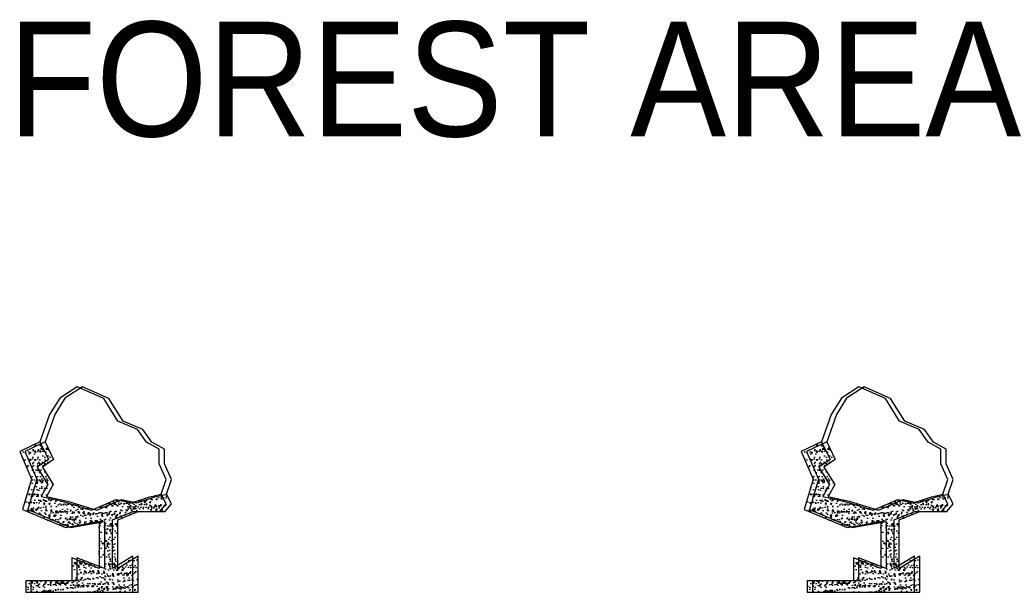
# Model space of a CAD drawing. Header units: inches. Extents: x -1841658761 to 3039153, y 1727 to 2165588347.
# Tile 20 of 41: x 10768 to 10808, y 4514 to 4538. Entities that reach past the tile are written whole.
import ezdxf

# ---------------------------------------------------------------- set-up
doc = ezdxf.new("R2010")
doc.units = ezdxf.units.IN
doc.header["$MEASUREMENT"] = 0
pattern_1 = [(50, (9823.6683, 4349.04415), (0.5715667, -0.0500056), [0.05976563, -0.65742187]), (355, (9823.6683, 4349.04415), (-0.11056747, 0.5994031), [0.0478125, -0.5259375]), (100.451444, (9823.7159, 4349.04), (0.46099924, 0.5493975), [0.05079297, -0.55872262]), (46.1842, (9823.6683, 4349.2035), (0.85045794, -0.1318982), [0.0896484, -0.9861328]), (96.63564, (9823.73915, 4349.1925), (0.74480874, 0.77625076), [0.0761895, -0.8380844]), (351.18416, (9823.6683, 4349.2035), (0.7448087, 0.77625076), [0.07171875, -0.78890625]), (21, (9823.74797, 4349.1637), (0.4756603, -0.32083693), [0.05976563, -0.65742187]), (326, (9823.74797, 4349.1637), (0.1938919, 0.57785394), [0.0478125, -0.5259375]), (71.451445, (9823.7876, 4349.13694), (0.6695522, 0.257017), [0.05079296, -0.55872262]), (37.5, (9823.66828, 4349.04415), (0.009689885, 0.26527479), [0, -0.5195625, 0, -0.53390625, 0, -0.52792969]), (7.5, (9823.66828, 4349.04415), (0.20963354, 0.31429683), [0, -0.30440625, 0, -0.507609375, 0, -0.20121094]), (327.5, (9823.49058, 4349.04415), (0.425389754, -0.017973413), [0, -0.19921875, 0, -0.6215625, 0, -0.82476562]), (317.5, (9823.4109, 4349.04415), (0.46472648, 0.07977116), [0, -0.25898437, 0, -0.41278125, 0, -0.58570312])]
pattern_2 = [(50, (9855.52157, 4349.04415), (0.5715667, -0.0500056), [0.05976563, -0.65742187]), (355, (9855.52157, 4349.04415), (-0.11056747, 0.5994031), [0.0478125, -0.5259375]), (100.451444, (9855.5692, 4349.04), (0.46099924, 0.5493975), [0.05079297, -0.55872262]), (46.1842, (9855.5216, 4349.2035), (0.85045794, -0.1318982), [0.0896484, -0.9861328]), (96.63564, (9855.5924, 4349.1925), (0.74480874, 0.77625076), [0.0761895, -0.8380844]), (351.18416, (9855.5216, 4349.2035), (0.7448087, 0.77625076), [0.07171875, -0.78890625]), (21, (9855.60126, 4349.1637), (0.4756603, -0.32083693), [0.05976563, -0.65742187]), (326, (9855.60126, 4349.1637), (0.1938919, 0.57785394), [0.0478125, -0.5259375]), (71.451445, (9855.6409, 4349.13694), (0.6695522, 0.257017), [0.05079296, -0.55872262]), (37.5, (9855.52157, 4349.04415), (0.009689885, 0.26527479), [0, -0.5195625, 0, -0.53390625, 0, -0.52792969]), (7.5, (9855.52157, 4349.04415), (0.20963354, 0.31429683), [0, -0.30440625, 0, -0.507609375, 0, -0.20121094]), (327.5, (9855.34387, 4349.04415), (0.425389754, -0.017973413), [0, -0.19921875, 0, -0.6215625, 0, -0.82476562]), (317.5, (9855.26418, 4349.04415), (0.46472648, 0.07977116), [0, -0.25898437, 0, -0.41278125, 0, -0.58570312])]

msp = doc.modelspace()

# ---------------------------------------------------------------- hatches: boundary and pattern name
at = {"ltscale": 0.02}
h = msp.add_hatch(dxfattribs=at)
h.set_pattern_fill('AR-CONC', color=256, scale=0.079687)
h.set_pattern_definition([(50, (9823.4558, 4349.04415), (0.5715667, -0.0500056), [0.05976563, -0.65742187]), (355, (9823.4558, 4349.04415), (-0.11056747, 0.5994031), [0.0478125, -0.5259375]), (100.451444, (9823.5034, 4349.04), (0.46099924, 0.5493975), [0.05079297, -0.55872262]), (46.1842, (9823.4558, 4349.2035), (0.85045794, -0.1318982), [0.0896484, -0.9861328]), (96.63564, (9823.52665, 4349.1925), (0.74480874, 0.77625076), [0.0761895, -0.8380844]), (351.18416, (9823.4558, 4349.2035), (0.7448087, 0.77625076), [0.07171875, -0.78890625]), (21, (9823.53547, 4349.1637), (0.4756603, -0.32083693), [0.05976563, -0.65742187]), (326, (9823.53547, 4349.1637), (0.1938919, 0.57785394), [0.0478125, -0.5259375]), (71.451445, (9823.5751, 4349.13694), (0.6695522, 0.257017), [0.05079296, -0.55872262]), (37.5, (9823.45578, 4349.04415), (0.009689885, 0.26527479), [0, -0.5195625, 0, -0.53390625, 0, -0.52792969]), (7.5, (9823.45578, 4349.04415), (0.20963354, 0.31429683), [0, -0.30440625, 0, -0.507609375, 0, -0.20121094]), (327.5, (9823.27808, 4349.04415), (0.425389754, -0.017973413), [0, -0.19921875, 0, -0.6215625, 0, -0.82476562]), (317.5, (9823.1984, 4349.04415), (0.46472648, 0.07977116), [0, -0.25898437, 0, -0.41278125, 0, -0.58570312])])
h.paths.add_polyline_path([(10769.00112, 4518.10493), (10769.27202, 4518.59238), (10768.82955, 4519.3055), (10769.29007, 4519.61241), (10768.94668, 4520.32637), (10768.11924, 4519.93576), (10768.60191, 4518.80991), (10768.23417, 4517.56918), (10769.98096, 4516.83393), (10771.35846, 4517.08152), (10771.35846, 4515.16952), (10770.23976, 4515.60243), (10770.23976, 4514.66447), (10768.36321, 4514.66447), (10768.36321, 4514.19549), (10772.72978, 4514.19549), (10772.72978, 4515.67458), (10771.89978, 4515.16952), (10771.89978, 4517.15367), (10772.73872, 4517.49237), (10773.83024, 4517.49237), (10774.08971, 4517.8007), (10773.89016, 4518.19967), (10773.41826, 4518.08702), (10772.67386, 4517.84199), (10772.05654, 4517.9872), (10771.04888, 4517.54252), (10769.84992, 4517.91537)])
h = msp.add_hatch(dxfattribs=at)
h.set_pattern_fill('AR-CONC', color=256, scale=0.079687)
h.set_pattern_definition(pattern_1)
h.paths.add_polyline_path([(10769.21362, 4518.10493), (10769.48452, 4518.59238), (10769.04205, 4519.3055), (10769.50257, 4519.61241), (10769.15918, 4520.32637), (10768.33174, 4519.93576), (10768.81441, 4518.80991), (10768.44667, 4517.56918), (10770.19346, 4516.83393), (10771.57096, 4517.08152), (10771.57096, 4515.16952), (10770.45226, 4515.60243), (10770.45226, 4514.66447), (10768.57571, 4514.66447), (10768.57571, 4514.19549), (10772.94228, 4514.19549), (10772.94228, 4515.67458), (10772.11228, 4515.16952), (10772.11228, 4517.15367), (10772.95122, 4517.49237), (10774.04274, 4517.49237), (10774.30221, 4517.8007), (10774.10266, 4518.19967), (10773.63076, 4518.08702), (10772.88636, 4517.84199), (10772.26904, 4517.9872), (10771.26138, 4517.54252), (10770.06242, 4517.91537)])
h = msp.add_hatch(dxfattribs=at)
h.set_pattern_fill('AR-CONC', color=256, scale=0.079687)
h.set_pattern_definition(pattern_1)
h.paths.add_polyline_path([(10769.21362, 4518.10493), (10769.48452, 4518.59238), (10769.04205, 4519.3055), (10769.50257, 4519.61241), (10769.15918, 4520.32637), (10768.33174, 4519.93576), (10768.81441, 4518.80991), (10768.44667, 4517.56918), (10770.19346, 4516.83393), (10771.57096, 4517.08152), (10771.57096, 4515.16952), (10770.45226, 4515.60243), (10770.45226, 4514.66447), (10768.57571, 4514.66447), (10768.57571, 4514.19549), (10772.94228, 4514.19549), (10772.94228, 4515.67458), (10772.11228, 4515.16952), (10772.11228, 4517.15367), (10772.95122, 4517.49237), (10774.04274, 4517.49237), (10774.30221, 4517.8007), (10774.10266, 4518.19967), (10773.63076, 4518.08702), (10772.88636, 4517.84199), (10772.26904, 4517.9872), (10771.26138, 4517.54252), (10770.06242, 4517.91537)])
h = msp.add_hatch(dxfattribs=at)
h.set_pattern_fill('AR-CONC', color=256, scale=0.079687)
h.set_pattern_definition([(50, (9855.30907, 4349.04415), (0.5715667, -0.0500056), [0.05976563, -0.65742187]), (355, (9855.30907, 4349.04415), (-0.11056747, 0.5994031), [0.0478125, -0.5259375]), (100.451444, (9855.3567, 4349.04), (0.46099924, 0.5493975), [0.05079297, -0.55872262]), (46.1842, (9855.3091, 4349.2035), (0.85045794, -0.1318982), [0.0896484, -0.9861328]), (96.63564, (9855.3799, 4349.1925), (0.74480874, 0.77625076), [0.0761895, -0.8380844]), (351.18416, (9855.3091, 4349.2035), (0.7448087, 0.77625076), [0.07171875, -0.78890625]), (21, (9855.38876, 4349.1637), (0.4756603, -0.32083693), [0.05976563, -0.65742187]), (326, (9855.38876, 4349.1637), (0.1938919, 0.57785394), [0.0478125, -0.5259375]), (71.451445, (9855.4284, 4349.13694), (0.6695522, 0.257017), [0.05079296, -0.55872262]), (37.5, (9855.30907, 4349.04415), (0.009689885, 0.26527479), [0, -0.5195625, 0, -0.53390625, 0, -0.52792969]), (7.5, (9855.30907, 4349.04415), (0.20963354, 0.31429683), [0, -0.30440625, 0, -0.507609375, 0, -0.20121094]), (327.5, (9855.13137, 4349.04415), (0.425389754, -0.017973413), [0, -0.19921875, 0, -0.6215625, 0, -0.82476562]), (317.5, (9855.05168, 4349.04415), (0.46472648, 0.07977116), [0, -0.25898437, 0, -0.41278125, 0, -0.58570312])])
h.paths.add_polyline_path([(10800.85441, 4518.10493), (10801.12531, 4518.59238), (10800.68284, 4519.3055), (10801.14336, 4519.61241), (10800.79997, 4520.32637), (10799.97252, 4519.93576), (10800.4552, 4518.80991), (10800.08746, 4517.56918), (10801.83425, 4516.83393), (10803.21175, 4517.08152), (10803.21175, 4515.16952), (10802.09305, 4515.60243), (10802.09305, 4514.66447), (10800.2165, 4514.66447), (10800.2165, 4514.19549), (10804.58307, 4514.19549), (10804.58307, 4515.67458), (10803.75307, 4515.16952), (10803.75307, 4517.15367), (10804.59201, 4517.49237), (10805.68353, 4517.49237), (10805.943, 4517.8007), (10805.74345, 4518.19967), (10805.27155, 4518.08702), (10804.52715, 4517.84199), (10803.90983, 4517.9872), (10802.90217, 4517.54252), (10801.7032, 4517.91537)])
h = msp.add_hatch(dxfattribs=at)
h.set_pattern_fill('AR-CONC', color=256, scale=0.079687)
h.set_pattern_definition(pattern_2)
h.paths.add_polyline_path([(10801.06691, 4518.10493), (10801.33781, 4518.59238), (10800.89534, 4519.3055), (10801.35586, 4519.61241), (10801.01247, 4520.32637), (10800.18502, 4519.93576), (10800.6677, 4518.80991), (10800.29996, 4517.56918), (10802.04675, 4516.83393), (10803.42425, 4517.08152), (10803.42425, 4515.16952), (10802.30555, 4515.60243), (10802.30555, 4514.66447), (10800.429, 4514.66447), (10800.429, 4514.19549), (10804.79557, 4514.19549), (10804.79557, 4515.67458), (10803.96557, 4515.16952), (10803.96557, 4517.15367), (10804.80451, 4517.49237), (10805.89603, 4517.49237), (10806.1555, 4517.8007), (10805.95595, 4518.19967), (10805.48405, 4518.08702), (10804.73965, 4517.84199), (10804.12233, 4517.9872), (10803.11467, 4517.54252), (10801.9157, 4517.91537)])
h = msp.add_hatch(dxfattribs=at)
h.set_pattern_fill('AR-CONC', color=256, scale=0.079687)
h.set_pattern_definition(pattern_2)
h.paths.add_polyline_path([(10801.06691, 4518.10493), (10801.33781, 4518.59238), (10800.89534, 4519.3055), (10801.35586, 4519.61241), (10801.01247, 4520.32637), (10800.18502, 4519.93576), (10800.6677, 4518.80991), (10800.29996, 4517.56918), (10802.04675, 4516.83393), (10803.42425, 4517.08152), (10803.42425, 4515.16952), (10802.30555, 4515.60243), (10802.30555, 4514.66447), (10800.429, 4514.66447), (10800.429, 4514.19549), (10804.79557, 4514.19549), (10804.79557, 4515.67458), (10803.96557, 4515.16952), (10803.96557, 4517.15367), (10804.80451, 4517.49237), (10805.89603, 4517.49237), (10806.1555, 4517.8007), (10805.95595, 4518.19967), (10805.48405, 4518.08702), (10804.73965, 4517.84199), (10804.12233, 4517.9872), (10803.11467, 4517.54252), (10801.9157, 4517.91537)])

# ---------------------------------------------------------------- linework, layer by layer
for p, q in [((10770.46364, 4522.57807), (10769.75113, 4522.11853)), ((10770.67614, 4522.57807), (10769.96363, 4522.11853)), ((10770.67614, 4522.57807), (10769.96363, 4522.11853)), ((10771.5439, 4522.09556), (10770.46364, 4522.57807)), ((10771.7564, 4522.09556), (10770.67614, 4522.57807)), ((10771.7564, 4522.09556), (10770.67614, 4522.57807)), ((10802.31693, 4522.57807), (10801.60442, 4522.11853)), ((10802.52943, 4522.57807), (10801.81692, 4522.11853)), ((10802.52943, 4522.57807), (10801.81692, 4522.11853)), ((10803.39719, 4522.09556), (10802.31693, 4522.57807)), ((10803.60969, 4522.09556), (10802.52943, 4522.57807)), ((10803.60969, 4522.09556), (10802.52943, 4522.57807)), ((10769.75113, 4522.11853), (10769.33741, 4521.45222)), ((10769.96363, 4522.11853), (10769.54991, 4521.45222)), ((10769.96363, 4522.11853), (10769.54991, 4521.45222)), ((10772.1185, 4521.17649), (10771.5439, 4522.09556)), ((10772.331, 4521.17649), (10771.7564, 4522.09556)), ((10772.331, 4521.17649), (10771.7564, 4522.09556)), ((10801.60442, 4522.11853), (10801.1907, 4521.45222)), ((10801.81692, 4522.11853), (10801.4032, 4521.45222)), ((10801.81692, 4522.11853), (10801.4032, 4521.45222)), ((10803.97179, 4521.17649), (10803.39719, 4522.09556)), ((10804.18429, 4521.17649), (10803.60969, 4522.09556)), ((10804.18429, 4521.17649), (10803.60969, 4522.09556)), ((10769.33741, 4521.45222), (10768.94668, 4520.32637)), ((10769.54991, 4521.45222), (10769.15918, 4520.32637)), ((10769.54991, 4521.45222), (10769.15918, 4520.32637)), ((10801.1907, 4521.45222), (10800.79997, 4520.32637)), ((10801.4032, 4521.45222), (10801.01247, 4520.32637)), ((10801.4032, 4521.45222), (10801.01247, 4520.32637)), ((10772.92296, 4520.83185), (10772.1185, 4521.17649)), ((10773.13546, 4520.83185), (10772.331, 4521.17649)), ((10773.13546, 4520.83185), (10772.331, 4521.17649)), ((10804.77624, 4520.83185), (10803.97179, 4521.17649)), ((10804.98874, 4520.83185), (10804.18429, 4521.17649)), ((10804.98874, 4520.83185), (10804.18429, 4521.17649)), ((10773.2916, 4520.31427), (10772.92296, 4520.83185)), ((10773.5041, 4520.31427), (10773.13546, 4520.83185)), ((10773.5041, 4520.31427), (10773.13546, 4520.83185)), ((10805.14489, 4520.31427), (10804.77624, 4520.83185)), ((10805.35739, 4520.31427), (10804.98874, 4520.83185)), ((10805.35739, 4520.31427), (10804.98874, 4520.83185)), ((10768.94668, 4520.32637), (10768.11924, 4519.93576)), ((10769.15918, 4520.32637), (10768.33174, 4519.93576)), ((10769.15918, 4520.32637), (10768.33174, 4519.93576)), ((10768.94668, 4520.32637), (10769.29007, 4519.61241)), ((10769.15918, 4520.32637), (10769.50257, 4519.61241)), ((10769.15918, 4520.32637), (10769.50257, 4519.61241)), ((10773.8063, 4520.02701), (10773.2916, 4520.31427)), ((10774.0188, 4520.02701), (10773.5041, 4520.31427)), ((10774.0188, 4520.02701), (10773.5041, 4520.31427)), ((10800.79997, 4520.32637), (10799.97252, 4519.93576)), ((10801.01247, 4520.32637), (10800.18502, 4519.93576)), ((10801.01247, 4520.32637), (10800.18502, 4519.93576)), ((10800.79997, 4520.32637), (10801.14336, 4519.61241)), ((10801.01247, 4520.32637), (10801.35586, 4519.61241)), ((10801.01247, 4520.32637), (10801.35586, 4519.61241)), ((10805.65959, 4520.02701), (10805.14489, 4520.31427)), ((10805.87209, 4520.02701), (10805.35739, 4520.31427)), ((10805.87209, 4520.02701), (10805.35739, 4520.31427)), ((10768.11924, 4519.93576), (10768.60191, 4518.80991)), ((10768.33174, 4519.93576), (10768.81441, 4518.80991)), ((10768.33174, 4519.93576), (10768.81441, 4518.80991)), ((10773.8063, 4519.43289), (10773.8063, 4520.02701)), ((10774.0188, 4519.43289), (10774.0188, 4520.02701)), ((10774.0188, 4519.43289), (10774.0188, 4520.02701)), ((10799.97252, 4519.93576), (10800.4552, 4518.80991)), ((10800.18502, 4519.93576), (10800.6677, 4518.80991)), ((10800.18502, 4519.93576), (10800.6677, 4518.80991)), ((10805.65959, 4519.43289), (10805.65959, 4520.02701)), ((10805.87209, 4519.43289), (10805.87209, 4520.02701)), ((10805.87209, 4519.43289), (10805.87209, 4520.02701)), ((10769.29007, 4519.61241), (10768.82955, 4519.3055)), ((10769.50257, 4519.61241), (10769.04205, 4519.3055)), ((10769.50257, 4519.61241), (10769.04205, 4519.3055)), ((10774.08971, 4518.79812), (10773.8063, 4519.43289)), ((10774.30221, 4518.79812), (10774.0188, 4519.43289)), ((10774.30221, 4518.79812), (10774.0188, 4519.43289)), ((10801.14336, 4519.61241), (10800.68284, 4519.3055)), ((10801.35586, 4519.61241), (10800.89534, 4519.3055)), ((10801.35586, 4519.61241), (10800.89534, 4519.3055)), ((10805.943, 4518.79812), (10805.65959, 4519.43289)), ((10806.1555, 4518.79812), (10805.87209, 4519.43289)), ((10806.1555, 4518.79812), (10805.87209, 4519.43289)), ((10768.82955, 4519.3055), (10769.27202, 4518.59238)), ((10769.04205, 4519.3055), (10769.48452, 4518.59238)), ((10769.04205, 4519.3055), (10769.48452, 4518.59238)), ((10800.68284, 4519.3055), (10801.12531, 4518.59238)), ((10800.89534, 4519.3055), (10801.33781, 4518.59238)), ((10800.89534, 4519.3055), (10801.33781, 4518.59238)), ((10768.60191, 4518.80991), (10768.23417, 4517.56918)), ((10768.81441, 4518.80991), (10768.44667, 4517.56918)), ((10768.81441, 4518.80991), (10768.44667, 4517.56918)), ((10769.27202, 4518.59238), (10769.00112, 4518.10493)), ((10769.48452, 4518.59238), (10769.21362, 4518.10493)), ((10769.48452, 4518.59238), (10769.21362, 4518.10493)), ((10773.89016, 4518.19967), (10774.08971, 4518.79812)), ((10774.10266, 4518.19967), (10774.30221, 4518.79812)), ((10774.10266, 4518.19967), (10774.30221, 4518.79812)), ((10800.4552, 4518.80991), (10800.08746, 4517.56918)), ((10800.6677, 4518.80991), (10800.29996, 4517.56918)), ((10800.6677, 4518.80991), (10800.29996, 4517.56918)), ((10801.12531, 4518.59238), (10800.85441, 4518.10493)), ((10801.33781, 4518.59238), (10801.06691, 4518.10493)), ((10801.33781, 4518.59238), (10801.06691, 4518.10493)), ((10805.74345, 4518.19967), (10805.943, 4518.79812)), ((10805.95595, 4518.19967), (10806.1555, 4518.79812)), ((10805.95595, 4518.19967), (10806.1555, 4518.79812)), ((10773.41826, 4518.08702), (10773.89016, 4518.19967)), ((10773.63076, 4518.08702), (10774.10266, 4518.19967)), ((10773.63076, 4518.08702), (10774.10266, 4518.19967)), ((10774.08971, 4517.8007), (10773.89016, 4518.19967)), ((10774.30221, 4517.8007), (10774.10266, 4518.19967)), ((10774.30221, 4517.8007), (10774.10266, 4518.19967)), ((10805.27155, 4518.08702), (10805.74345, 4518.19967)), ((10805.48405, 4518.08702), (10805.95595, 4518.19967)), ((10805.48405, 4518.08702), (10805.95595, 4518.19967)), ((10805.943, 4517.8007), (10805.74345, 4518.19967)), ((10806.1555, 4517.8007), (10805.95595, 4518.19967)), ((10806.1555, 4517.8007), (10805.95595, 4518.19967)), ((10769.00112, 4518.10493), (10769.84992, 4517.91537)), ((10769.21362, 4518.10493), (10770.06242, 4517.91537)), ((10769.21362, 4518.10493), (10770.06242, 4517.91537)), ((10769.84992, 4517.91537), (10771.04888, 4517.54252)), ((10770.06242, 4517.91537), (10771.26138, 4517.54252)), ((10770.06242, 4517.91537), (10771.26138, 4517.54252)), ((10771.04888, 4517.54252), (10772.05654, 4517.9872)), ((10771.26138, 4517.54252), (10772.26904, 4517.9872)), ((10771.26138, 4517.54252), (10772.26904, 4517.9872)), ((10772.05654, 4517.9872), (10772.67386, 4517.84199)), ((10772.26904, 4517.9872), (10772.88636, 4517.84199)), ((10772.26904, 4517.9872), (10772.88636, 4517.84199)), ((10772.67386, 4517.84199), (10773.41826, 4518.08702)), ((10772.88636, 4517.84199), (10773.63076, 4518.08702)), ((10772.88636, 4517.84199), (10773.63076, 4518.08702)), ((10773.83024, 4517.49237), (10774.08971, 4517.8007)), ((10774.04274, 4517.49237), (10774.30221, 4517.8007)), ((10774.04274, 4517.49237), (10774.30221, 4517.8007)), ((10800.85441, 4518.10493), (10801.7032, 4517.91537)), ((10801.06691, 4518.10493), (10801.9157, 4517.91537)), ((10801.06691, 4518.10493), (10801.9157, 4517.91537)), ((10801.7032, 4517.91537), (10802.90217, 4517.54252)), ((10801.9157, 4517.91537), (10803.11467, 4517.54252)), ((10801.9157, 4517.91537), (10803.11467, 4517.54252)), ((10802.90217, 4517.54252), (10803.90983, 4517.9872)), ((10803.11467, 4517.54252), (10804.12233, 4517.9872)), ((10803.11467, 4517.54252), (10804.12233, 4517.9872)), ((10803.90983, 4517.9872), (10804.52715, 4517.84199)), ((10804.12233, 4517.9872), (10804.73965, 4517.84199)), ((10804.12233, 4517.9872), (10804.73965, 4517.84199)), ((10804.52715, 4517.84199), (10805.27155, 4518.08702)), ((10804.73965, 4517.84199), (10805.48405, 4518.08702)), ((10804.73965, 4517.84199), (10805.48405, 4518.08702)), ((10805.68353, 4517.49237), (10805.943, 4517.8007)), ((10805.89603, 4517.49237), (10806.1555, 4517.8007)), ((10805.89603, 4517.49237), (10806.1555, 4517.8007)), ((10768.23417, 4517.56918), (10769.98096, 4516.83393)), ((10768.44667, 4517.56918), (10770.19346, 4516.83393)), ((10768.44667, 4517.56918), (10770.19346, 4516.83393)), ((10771.89978, 4517.15367), (10772.73872, 4517.49237)), ((10772.11228, 4517.15367), (10772.95122, 4517.49237)), ((10772.11228, 4517.15367), (10772.95122, 4517.49237)), ((10772.73872, 4517.49237), (10773.83024, 4517.49237)), ((10772.95122, 4517.49237), (10774.04274, 4517.49237)), ((10772.95122, 4517.49237), (10774.04274, 4517.49237)), ((10800.08746, 4517.56918), (10801.83425, 4516.83393)), ((10800.29996, 4517.56918), (10802.04675, 4516.83393)), ((10800.29996, 4517.56918), (10802.04675, 4516.83393)), ((10803.75307, 4517.15367), (10804.59201, 4517.49237)), ((10803.96557, 4517.15367), (10804.80451, 4517.49237)), ((10803.96557, 4517.15367), (10804.80451, 4517.49237)), ((10804.59201, 4517.49237), (10805.68353, 4517.49237)), ((10804.80451, 4517.49237), (10805.89603, 4517.49237)), ((10804.80451, 4517.49237), (10805.89603, 4517.49237)), ((10769.98096, 4516.83393), (10771.35846, 4517.08152)), ((10770.19346, 4516.83393), (10771.57096, 4517.08152)), ((10770.19346, 4516.83393), (10771.57096, 4517.08152)), ((10771.35846, 4517.08152), (10771.35846, 4515.16952)), ((10771.57096, 4517.08152), (10771.57096, 4515.16952)), ((10771.57096, 4517.08152), (10771.57096, 4515.16952)), ((10771.89978, 4515.16952), (10771.89978, 4517.15367)), ((10772.11228, 4515.16952), (10772.11228, 4517.15367)), ((10772.11228, 4515.16952), (10772.11228, 4517.15367)), ((10801.83425, 4516.83393), (10803.21175, 4517.08152)), ((10802.04675, 4516.83393), (10803.42425, 4517.08152)), ((10802.04675, 4516.83393), (10803.42425, 4517.08152)), ((10803.21175, 4517.08152), (10803.21175, 4515.16952)), ((10803.42425, 4517.08152), (10803.42425, 4515.16952)), ((10803.42425, 4517.08152), (10803.42425, 4515.16952)), ((10803.75307, 4515.16952), (10803.75307, 4517.15367)), ((10803.96557, 4515.16952), (10803.96557, 4517.15367)), ((10803.96557, 4515.16952), (10803.96557, 4517.15367)), ((10771.35846, 4515.16952), (10770.23976, 4515.60243)), ((10770.23976, 4515.60243), (10770.23976, 4514.66447)), ((10771.57096, 4515.16952), (10770.45226, 4515.60243)), ((10770.45226, 4515.60243), (10770.45226, 4514.66447)), ((10771.57096, 4515.16952), (10770.45226, 4515.60243)), ((10770.45226, 4515.60243), (10770.45226, 4514.66447)), ((10772.72978, 4515.67458), (10771.89978, 4515.16952)), ((10772.94228, 4515.67458), (10772.11228, 4515.16952)), ((10772.94228, 4515.67458), (10772.11228, 4515.16952)), ((10772.72978, 4514.19549), (10772.72978, 4515.67458)), ((10772.94228, 4514.19549), (10772.94228, 4515.67458)), ((10772.94228, 4514.19549), (10772.94228, 4515.67458)), ((10803.21175, 4515.16952), (10802.09305, 4515.60243)), ((10802.09305, 4515.60243), (10802.09305, 4514.66447)), ((10803.42425, 4515.16952), (10802.30555, 4515.60243)), ((10802.30555, 4515.60243), (10802.30555, 4514.66447)), ((10803.42425, 4515.16952), (10802.30555, 4515.60243)), ((10802.30555, 4515.60243), (10802.30555, 4514.66447)), ((10804.58307, 4515.67458), (10803.75307, 4515.16952)), ((10804.79557, 4515.67458), (10803.96557, 4515.16952)), ((10804.79557, 4515.67458), (10803.96557, 4515.16952)), ((10804.58307, 4514.19549), (10804.58307, 4515.67458)), ((10804.79557, 4514.19549), (10804.79557, 4515.67458)), ((10804.79557, 4514.19549), (10804.79557, 4515.67458)), ((10770.23976, 4514.66447), (10768.36321, 4514.66447)), ((10768.36321, 4514.66447), (10768.36321, 4514.19549)), ((10770.45226, 4514.66447), (10768.57571, 4514.66447)), ((10768.57571, 4514.66447), (10768.57571, 4514.19549)), ((10770.45226, 4514.66447), (10768.57571, 4514.66447)), ((10768.57571, 4514.66447), (10768.57571, 4514.19549)), ((10802.09305, 4514.66447), (10800.2165, 4514.66447)), ((10800.2165, 4514.66447), (10800.2165, 4514.19549)), ((10802.30555, 4514.66447), (10800.429, 4514.66447)), ((10800.429, 4514.66447), (10800.429, 4514.19549)), ((10802.30555, 4514.66447), (10800.429, 4514.66447)), ((10800.429, 4514.66447), (10800.429, 4514.19549)), ((10768.36321, 4514.19549), (10772.72978, 4514.19549)), ((10768.57571, 4514.19549), (10772.94228, 4514.19549)), ((10768.57571, 4514.19549), (10772.94228, 4514.19549)), ((10800.2165, 4514.19549), (10804.58307, 4514.19549)), ((10800.429, 4514.19549), (10804.79557, 4514.19549)), ((10800.429, 4514.19549), (10804.79557, 4514.19549))]:
    msp.add_line(p, q, dxfattribs=at)

# ---------------------------------------------------------------- texts
at = {"ltscale": 5, "insert": (10767.59822, 4537.46554), "char_height": 4.675, "attachment_point": 1}
msp.add_mtext('{\\fArial|b0|i0|c0|p34;FOREST AREA}', dxfattribs=at)

doc.saveas('drawing.dxf')
